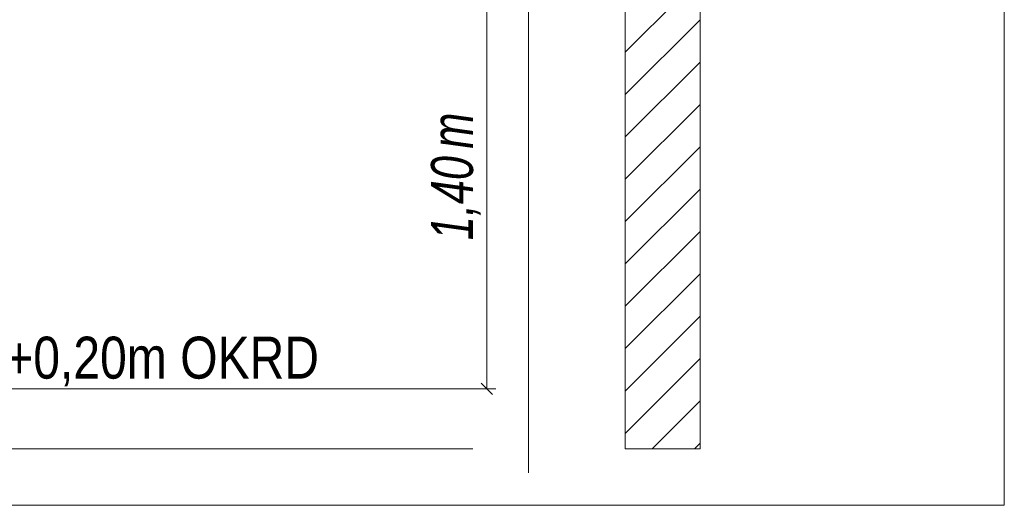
# Model space of a CAD drawing. Extents: x -500 to 300, y 62 to 1162.
# Tile 254 of 256: x 154 to 186, y 1034 to 1050. Entities that reach past the tile are written whole.
import ezdxf
from ezdxf.lldxf.tags import DXFTag

# ---------------------------------------------------------------- set-up
doc = ezdxf.new("R2010")
doc.units = 0
doc.layers.get('0').update_dxf_attribs({"lineweight": 13})
for name, color, linetype, lineweight, true_color in [('E_Aussparung Bemaßung-A06G93S68I', 5, 'Continuous', 9, 0x0000ff), ('E_Detail_Beschriftung', 7, 'Continuous', 13, 0x009900), ('E_Detail_Wandschraffur', 7, 'Continuous', 5, 0xc0c0c0)]:
    doc.layers.add(name, color=color, linetype=linetype, lineweight=lineweight, true_color=true_color)
doc.layers.add('E_Detail_Linie_Text_Bem', color=7, linetype='Continuous', lineweight=13)
doc.styles.get("Standard").update_dxf_attribs({"font": 'ARIALN.TTF'})
tags = doc.linetypes.add('fein_strichliert', pattern=[4, 1, -2, 1]).pattern_tags.tags
tags[8:9] = [DXFTag(74, 4), DXFTag(75, 0), DXFTag(340, '0'), DXFTag(46, 0.0), DXFTag(50, 0.0), DXFTag(44, 0.0), DXFTag(45, 0.0)]
tags[6:7] = [DXFTag(74, 4), DXFTag(75, 0), DXFTag(340, '0'), DXFTag(46, 0.0), DXFTag(50, 0.0), DXFTag(44, 0.0), DXFTag(45, 0.0)]
tags[4:5] = [DXFTag(74, 4), DXFTag(75, 0), DXFTag(340, '0'), DXFTag(46, 0.0), DXFTag(50, 0.0), DXFTag(44, 0.0), DXFTag(45, 0.0)]
tags = doc.linetypes.add('fein_strichliert-A06G93S58I', pattern=[4, 1, -2, 1]).pattern_tags.tags
tags[8:9] = [DXFTag(74, 4), DXFTag(75, 0), DXFTag(340, '0'), DXFTag(46, 0.0), DXFTag(50, 0.0), DXFTag(44, 0.0), DXFTag(45, 0.0)]
tags[6:7] = [DXFTag(74, 4), DXFTag(75, 0), DXFTag(340, '0'), DXFTag(46, 0.0), DXFTag(50, 0.0), DXFTag(44, 0.0), DXFTag(45, 0.0)]
tags[4:5] = [DXFTag(74, 4), DXFTag(75, 0), DXFTag(340, '0'), DXFTag(46, 0.0), DXFTag(50, 0.0), DXFTag(44, 0.0), DXFTag(45, 0.0)]

# ---------------------------------------------------------------- blocks, each defined once
blk = doc.blocks.new('Referenz-A06G93SG8I')
at = {"layer": 'E_Aussparung Bemaßung-A06G93S68I', "linetype": 'Continuous', "ltscale": 0.13}
for p, q in [((169.185, 1051.614), (169.185, 1037.614)), ((169.376, 1037.423), (168.994, 1037.804)), ((169.485, 1037.614), (168.685, 1037.614))]:
    blk.add_line(p, q, dxfattribs=at)
at = {"layer": 'E_Detail_Linie_Text_Bem', "linetype": 'fein_strichliert-A06G93S58I', "ltscale": 0.65}
for p, q in [((186.453, 1033.724), (186.453, 1095.041)), ((170.571, 1034.805), (170.571, 1087.685)), ((123.683, 1033.724), (183.426, 1033.724)), ((183.426, 1033.724), (186.453, 1033.724))]:
    blk.add_line(p, q, dxfattribs=at)
at = {"layer": 'E_Detail_Linie_Text_Bem', "linetype": 'Continuous', "ltscale": 0.13}
for p, q in [((176.3, 1075.614), (176.3, 1035.614)), ((173.8, 1035.614), (173.8, 1063.614)), ((131.699, 1037.614), (168.712, 1037.614)), ((131.699, 1035.614), (168.712, 1035.614)), ((176.3, 1035.614), (173.8, 1035.614))]:
    blk.add_line(p, q, dxfattribs=at)
at = {"layer": 'E_Detail_Wandschraffur', "linetype": 'fein_strichliert', "ltscale": 0.13}
for p, q in [((173.8, 1048.854), (176.3, 1051.354)), ((173.8, 1046.026), (176.3, 1048.525)), ((173.8, 1043.197), (176.3, 1045.697)), ((173.8, 1040.369), (176.3, 1042.869)), ((173.8, 1037.54), (176.3, 1040.04)), ((174.701, 1035.614), (176.3, 1037.212))]:
    blk.add_line(p, q, dxfattribs=at)
at = {"layer": 'E_Detail_Wandschraffur', "linetype": 'ByBlock', "ltscale": 0.13}
for p, q in [((173.8, 1047.44), (176.3, 1049.94)), ((173.8, 1044.612), (176.3, 1047.111)), ((173.8, 1041.783), (176.3, 1044.283)), ((173.8, 1038.955), (176.3, 1041.454)), ((173.8, 1036.126), (176.3, 1038.626)), ((176.116, 1035.614), (176.3, 1035.798))]:
    blk.add_line(p, q, dxfattribs=at)
at = {"layer": 'E_Aussparung Bemaßung-A06G93S68I', "linetype": 'Continuous', "ltscale": 0.13, "char_height": 1.4, "attachment_point": 1, "rotation": 90}
for s, insert in [('{\\W0.9;\\fArial Narrow|b0|i1;m}', (167.319, 1045.634)), ('{\\W0.9;\\fArial Narrow|b0|i1;1,40 }', (167.319, 1042.577))]:
    blk.add_mtext(s, dxfattribs=dict(at, insert=insert))
at = {"layer": 'E_Detail_Beschriftung', "linetype": 'Continuous', "ltscale": 0.13, "insert": (147.002, 1039.355), "char_height": 1.4, "attachment_point": 1}
blk.add_mtext('{\\fArial Narrow;OKFF = +0,20m OKRD}', dxfattribs=at)

msp = doc.modelspace()

# ---------------------------------------------------------------- block references
at = {"color": 8, "lineweight": 25, "ltscale": 0.25, "true_color": 0x808080}
msp.add_blockref('Referenz-A06G93SG8I', (0, 0), dxfattribs=at)

doc.saveas('drawing.dxf')
